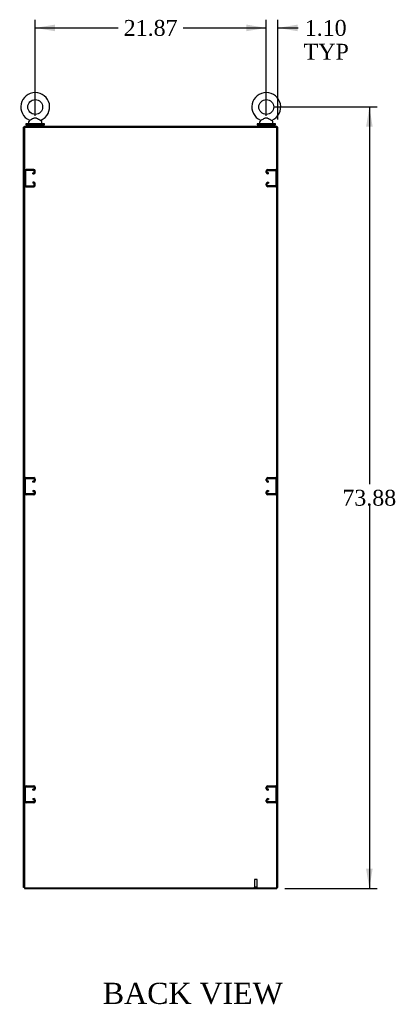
# Model space of a CAD drawing. Header units: inches. Extents: x 1 to 359, y -2 to 239.
# Tile 7 of 10: x 228 to 264, y 64 to 157. Entities that reach past the tile are written whole.
import ezdxf
from ezdxf.enums import TextEntityAlignment as Align
from ezdxf.lldxf.tags import DXFTag

# ---------------------------------------------------------------- set-up
doc = ezdxf.new("R2010")
doc.units = ezdxf.units.IN
doc.header["$MEASUREMENT"] = 0
for name, color, linetype in [('COM42890-5', 7, 'Continuous'), ('COM42908', 7, 'Continuous'), ('COM48791', 7, 'Continuous'), ('COM50567', 7, 'Continuous'), ('COM71108-11', 7, 'Continuous'), ('COM71113-4', 7, 'Continuous'), ('COM71115-3', 7, 'Continuous'), ('COM71116-3', 7, 'Continuous'), ('Default', 7, 'Continuous'), ('SCS00680', 7, 'Continuous'), ('STD21878', 7, 'Continuous'), ('WAF25362', 7, 'Continuous'), ('WAM254785', 7, 'Continuous')]:
    doc.layers.add(name, color=color, linetype=linetype)
doc.styles.add('SEACAD_Times_New_Roman', font='times.ttf')
tags = doc.linetypes.add('HIDDEN2', pattern=[0.1875, 0.125, -0.0625]).pattern_tags.tags
tags[6:7] = [DXFTag(74, 4), DXFTag(75, 0), DXFTag(340, '0'), DXFTag(46, 0.0), DXFTag(50, 0.0), DXFTag(44, 0.0), DXFTag(45, 0.0)]
tags[4:5] = [DXFTag(74, 4), DXFTag(75, 0), DXFTag(340, '0'), DXFTag(46, 0.0), DXFTag(50, 0.0), DXFTag(44, 0.0), DXFTag(45, 0.0)]
doc.dimstyles.new('HAMMOND_(STH-300_x_200)', dxfattribs={"dimtxt": 1.5, "dimasz": 1.875, "dimexe": 0.75, "dimexo": 0.75, "dimgap": 0.375, "dimtad": 0, "dimtih": 1, "dimtoh": 1, "dimzin": 0, "dimdsep": 46, "dimtxsty": 'SEACAD_Times_New_Roman', "dimblk1": '_SE_FILLED', "dimblk2": '_SE_FILLED', "dimsah": 1, "dimcen": 0.75, "dimadec": 0, "dimazin": 0, "dimtfac": 0.8, "dimtofl": 0, "dimtmove": 0, "dimatfit": 3, "dimfxl": 1, "dimtolj": 1, "dimtzin": 0, "dimarcsym": 0})

# ---------------------------------------------------------------- blocks, each defined once
blk = doc.blocks.new('SE6')
at = {"layer": 'COM42890-5', "color": 7, "linetype": 'HIDDEN2'}
for p, q in [((229.301, 142.518), (228.577, 142.518)), ((229.301, 142.423), (228.577, 142.423)), ((251.447, 142.518), (252.171, 142.518)), ((251.447, 142.423), (252.171, 142.423)), ((228.534, 141.956), (228.439, 141.956)), ((228.534, 142.38), (228.534, 141.031)), ((229.218, 142.199), (229.301, 142.199)), ((229.218, 142.104), (229.218, 142.199)), ((229.218, 142.104), (229.301, 142.104)), ((229.344, 142.242), (229.344, 142.38)), ((229.439, 142.242), (229.439, 142.38)), ((251.309, 142.242), (251.309, 142.38)), ((251.404, 142.242), (251.404, 142.38)), ((251.53, 142.199), (251.447, 142.199)), ((251.53, 142.104), (251.447, 142.104)), ((251.53, 142.104), (251.53, 142.199)), ((252.214, 142.38), (252.214, 141.031)), ((252.309, 141.956), (252.214, 141.956)), ((228.439, 141.456), (228.534, 141.456)), ((228.577, 140.988), (229.301, 140.988)), ((228.577, 140.893), (229.301, 140.893)), ((229.301, 141.307), (229.218, 141.307)), ((229.218, 141.307), (229.218, 141.212)), ((229.301, 141.212), (229.218, 141.212)), ((229.344, 141.031), (229.344, 141.169)), ((229.439, 141.031), (229.439, 141.169)), ((251.309, 141.031), (251.309, 141.169)), ((251.404, 141.031), (251.404, 141.169)), ((251.447, 141.307), (251.53, 141.307)), ((251.447, 141.212), (251.53, 141.212)), ((252.171, 140.988), (251.447, 140.988)), ((252.171, 140.893), (251.447, 140.893)), ((251.53, 141.307), (251.53, 141.212)), ((252.214, 141.456), (252.309, 141.456)), ((228.534, 112.826), (228.439, 112.826)), ((228.534, 111.901), (228.534, 113.25)), ((228.577, 113.388), (229.301, 113.388)), ((228.577, 113.293), (229.301, 113.293)), ((229.301, 113.069), (229.218, 113.069)), ((229.218, 112.974), (229.218, 113.069)), ((229.301, 112.974), (229.218, 112.974)), ((229.344, 113.25), (229.344, 113.112)), ((229.439, 113.25), (229.439, 113.112)), ((251.309, 113.112), (251.309, 113.25)), ((251.404, 113.112), (251.404, 113.25)), ((251.447, 113.388), (252.171, 113.388)), ((251.447, 113.293), (252.171, 113.293)), ((251.53, 113.069), (251.447, 113.069)), ((251.53, 112.974), (251.447, 112.974)), ((251.53, 112.974), (251.53, 113.069)), ((252.214, 113.25), (252.214, 111.901)), ((252.309, 112.826), (252.214, 112.826)), ((228.439, 112.326), (228.534, 112.326)), ((229.301, 111.858), (228.577, 111.858)), ((229.301, 111.763), (228.577, 111.763)), ((229.218, 112.177), (229.301, 112.177)), ((229.218, 112.177), (229.218, 112.082)), ((229.218, 112.082), (229.301, 112.082)), ((229.344, 112.039), (229.344, 111.901)), ((229.439, 112.039), (229.439, 111.901)), ((251.309, 111.901), (251.309, 112.039)), ((251.404, 111.901), (251.404, 112.039)), ((251.447, 112.177), (251.53, 112.177)), ((251.447, 112.082), (251.53, 112.082)), ((252.171, 111.858), (251.447, 111.858)), ((252.171, 111.763), (251.447, 111.763)), ((251.53, 112.177), (251.53, 112.082)), ((252.214, 112.326), (252.309, 112.326)), ((228.534, 82.771), (228.534, 84.12)), ((228.577, 84.258), (229.301, 84.258)), ((228.577, 84.163), (229.301, 84.163)), ((229.301, 83.939), (229.218, 83.939)), ((229.218, 83.844), (229.218, 83.939)), ((229.301, 83.844), (229.218, 83.844)), ((229.344, 84.12), (229.344, 83.982)), ((229.439, 84.12), (229.439, 83.982)), ((251.309, 83.982), (251.309, 84.12)), ((251.404, 83.982), (251.404, 84.12)), ((251.447, 84.258), (252.171, 84.258)), ((251.447, 84.163), (252.171, 84.163)), ((251.53, 83.939), (251.447, 83.939)), ((251.53, 83.844), (251.447, 83.844)), ((251.53, 83.844), (251.53, 83.939)), ((252.214, 84.12), (252.214, 82.771)), ((228.534, 83.696), (228.439, 83.696)), ((228.439, 83.196), (228.534, 83.196)), ((229.218, 83.047), (229.301, 83.047)), ((229.218, 83.047), (229.218, 82.952)), ((229.218, 82.952), (229.301, 82.952)), ((229.344, 82.909), (229.344, 82.771)), ((229.439, 82.909), (229.439, 82.771)), ((251.309, 82.771), (251.309, 82.909)), ((251.404, 82.771), (251.404, 82.909)), ((251.447, 83.047), (251.53, 83.047)), ((251.447, 82.952), (251.53, 82.952)), ((251.53, 83.047), (251.53, 82.952)), ((252.309, 83.696), (252.214, 83.696)), ((252.214, 83.196), (252.309, 83.196)), ((229.301, 82.728), (228.577, 82.728)), ((229.301, 82.633), (228.577, 82.633)), ((252.171, 82.728), (251.447, 82.728)), ((252.171, 82.633), (251.447, 82.633))]:
    blk.add_line(p, q, dxfattribs=at)
for centre, radius, start, end in [((228.577, 142.38), 0.138, 90, 180), ((228.577, 142.38), 0.043, 90, 180), ((229.301, 142.38), 0.138, 0, 90), ((229.301, 142.38), 0.043, 0, 90), ((251.447, 142.38), 0.138, 90, 180), ((251.447, 142.38), 0.043, 90, 180), ((252.171, 142.38), 0.138, 0, 90), ((252.171, 142.38), 0.043, 0, 90), ((229.301, 142.242), 0.043, 270, 0), ((229.301, 142.242), 0.138, 270, 0), ((251.447, 142.242), 0.138, 180, 270), ((251.447, 142.242), 0.043, 180, 270), ((228.577, 141.031), 0.138, 180, 270), ((228.577, 141.031), 0.043, 180, 270), ((229.301, 141.169), 0.138, 0, 90), ((229.301, 141.169), 0.043, 0, 90), ((229.301, 141.031), 0.043, 270, 0), ((229.301, 141.031), 0.138, 270, 0), ((251.447, 141.169), 0.138, 90, 180), ((251.447, 141.031), 0.138, 180, 270), ((251.447, 141.169), 0.043, 90, 180), ((251.447, 141.031), 0.043, 180, 270), ((252.171, 141.031), 0.043, 270, 0), ((252.171, 141.031), 0.138, 270, 0), ((228.577, 113.25), 0.138, 90, 180), ((228.577, 113.25), 0.043, 90, 180), ((229.301, 113.25), 0.138, 0, 90), ((229.301, 113.25), 0.043, 0, 90), ((229.301, 113.112), 0.043, 270, 0), ((229.301, 113.112), 0.138, 270, 0), ((251.447, 113.25), 0.138, 90, 180), ((251.447, 113.112), 0.138, 180, 270), ((251.447, 113.25), 0.043, 90, 180), ((251.447, 113.112), 0.043, 180, 270), ((252.171, 113.25), 0.138, 0, 90), ((252.171, 113.25), 0.043, 0, 90), ((228.577, 111.901), 0.138, 180, 270), ((228.577, 111.901), 0.043, 180, 270), ((229.301, 112.039), 0.138, 0, 90), ((229.301, 112.039), 0.043, 0, 90), ((229.301, 111.901), 0.043, 270, 0), ((229.301, 111.901), 0.138, 270, 0), ((251.447, 112.039), 0.138, 90, 180), ((251.447, 111.901), 0.138, 180, 270), ((251.447, 112.039), 0.043, 90, 180), ((251.447, 111.901), 0.043, 180, 270), ((252.171, 111.901), 0.043, 270, 0), ((252.171, 111.901), 0.138, 270, 0), ((228.577, 84.12), 0.138, 90, 180), ((228.577, 84.12), 0.043, 90, 180), ((229.301, 84.12), 0.138, 0, 90), ((229.301, 84.12), 0.043, 0, 90), ((229.301, 83.982), 0.043, 270, 0), ((229.301, 83.982), 0.138, 270, 0), ((251.447, 84.12), 0.138, 90, 180), ((251.447, 83.982), 0.138, 180, 270), ((251.447, 84.12), 0.043, 90, 180), ((251.447, 83.982), 0.043, 180, 270), ((252.171, 84.12), 0.138, 0, 90), ((252.171, 84.12), 0.043, 0, 90), ((229.301, 82.909), 0.138, 0, 90), ((229.301, 82.909), 0.043, 0, 90), ((251.447, 82.909), 0.138, 90, 180), ((251.447, 82.909), 0.043, 90, 180), ((228.577, 82.771), 0.138, 180, 270), ((228.577, 82.771), 0.043, 180, 270), ((229.301, 82.771), 0.043, 270, 0), ((229.301, 82.771), 0.138, 270, 0), ((251.447, 82.771), 0.138, 180, 270), ((251.447, 82.771), 0.043, 180, 270), ((252.171, 82.771), 0.043, 270, 0), ((252.171, 82.771), 0.138, 270, 0)]:
    blk.add_arc(centre, radius, start, end, dxfattribs=at)
at = {"layer": 'COM42908', "color": 7, "linetype": 'Continuous'}
for centre, start, end in [((228.624, 146.325), 90, 112.43331), ((230.254, 146.325), 67.56669, 90), ((250.494, 146.325), 90, 112.43331), ((252.124, 146.325), 67.56669, 90)]:
    blk.add_arc(centre, 0.185, start, end, dxfattribs=at)
at = {"layer": 'COM48791', "color": 7, "linetype": 'Continuous'}
for p, q in [((228.439, 146.496), (228.439, 74.626)), ((252.309, 146.496), (228.439, 146.496)), ((252.309, 74.626), (252.309, 146.496)), ((228.439, 74.626), (252.309, 74.626))]:
    blk.add_line(p, q, dxfattribs=at)
at = {"layer": 'COM50567', "color": 7, "linetype": 'Continuous'}
for p, q in [((231.374, 146.51), (231.374, 146.496)), ((249.374, 146.51), (249.374, 146.496))]:
    blk.add_line(p, q, dxfattribs=at)
at = {"layer": 'COM71108-11', "color": 7, "linetype": 'Continuous'}
for p, q in [((228.439, 74.626), (228.439, 74.545)), ((228.439, 74.545), (252.309, 74.545)), ((252.309, 74.626), (252.309, 74.545))]:
    blk.add_line(p, q, dxfattribs=at)
at = {"layer": 'COM71113-4', "color": 7, "linetype": 'Continuous'}
for p, q in [((252.309, 146.496), (252.309, 146.51)), ((252.404, 146.51), (252.309, 146.51)), ((252.404, 74.64), (252.404, 146.51)), ((252.404, 74.64), (252.309, 74.64))]:
    blk.add_line(p, q, dxfattribs=at)
at = {"layer": 'COM71115-3', "color": 7, "linetype": 'Continuous'}
for p, q in [((228.439, 146.605), (252.309, 146.605)), ((228.439, 146.51), (228.439, 146.605)), ((228.439, 146.51), (252.309, 146.51)), ((252.309, 146.51), (252.309, 146.605))]:
    blk.add_line(p, q, dxfattribs=at)
at = {"layer": 'COM71116-3', "color": 7, "linetype": 'Continuous'}
for p, q in [((228.344, 74.64), (228.344, 146.51)), ((228.439, 146.51), (228.344, 146.51)), ((228.439, 146.496), (228.439, 146.51)), ((228.439, 74.64), (228.344, 74.64))]:
    blk.add_line(p, q, dxfattribs=at)
at = {"layer": 'SCS00680', "color": 7, "linetype": 'Continuous'}
for p, q in [((228.894, 147.137), (228.827, 147.057)), ((230.05, 147.057), (229.985, 147.135)), ((250.764, 147.137), (250.697, 147.057)), ((251.92, 147.057), (251.855, 147.135)), ((228.814, 147.018), (228.814, 146.899)), ((230.064, 146.899), (230.064, 147.018)), ((250.684, 147.018), (250.684, 146.899)), ((251.934, 146.899), (251.934, 147.018))]:
    blk.add_line(p, q, dxfattribs=at)
for centre in [(229.439, 148.428), (251.309, 148.428)]:
    blk.add_circle(centre, 0.704, dxfattribs=at)
for centre, radius, start, end in [((229.439, 148.428), 1.367, 90, 245.97024), ((229.439, 148.428), 1.367, 293.99271, 90), ((251.309, 148.428), 1.367, 90, 245.97024), ((251.309, 148.428), 1.367, 293.99271, 90), ((228.869, 147.153), 0.0292, 3.35912, 64.64024), ((230.009, 147.153), 0.03, 118.44732, 216.69379), ((250.739, 147.153), 0.0292, 3.35912, 64.64024), ((251.879, 147.153), 0.03, 118.44732, 216.69379), ((228.874, 147.018), 0.06, 140.32138, 180), ((228.874, 146.899), 0.06, 180, 270), ((230.004, 146.899), 0.06, 270, 0), ((230.004, 147.018), 0.06, 0, 39.67862), ((250.744, 147.018), 0.06, 140.32138, 180), ((250.744, 146.899), 0.06, 180, 270), ((251.874, 146.899), 0.06, 270, 0), ((251.874, 147.018), 0.06, 0, 39.67862)]:
    blk.add_arc(centre, radius, start, end, dxfattribs=at)
for points in [[(229.986, 147.134), (229.986, 147.134), (229.968, 147.143), (229.903, 147.179), (229.856, 147.205), (229.779, 147.248), (229.752, 147.263), (229.697, 147.293), (229.669, 147.308), (229.611, 147.338), (229.581, 147.352), (229.52, 147.374), (229.488, 147.383), (229.424, 147.388), (229.391, 147.383), (229.329, 147.365), (229.299, 147.353), (229.211, 147.311), (229.155, 147.28), (229.049, 147.22), (228.999, 147.192), (228.922, 147.15), (228.896, 147.136), (228.892, 147.134), (228.891, 147.134), (228.891, 147.134)], [(251.856, 147.134), (251.856, 147.134), (251.838, 147.143), (251.773, 147.179), (251.726, 147.205), (251.649, 147.248), (251.622, 147.263), (251.567, 147.293), (251.539, 147.308), (251.481, 147.338), (251.451, 147.352), (251.39, 147.374), (251.358, 147.383), (251.294, 147.388), (251.261, 147.383), (251.199, 147.365), (251.169, 147.353), (251.081, 147.311), (251.025, 147.28), (250.919, 147.22), (250.869, 147.192), (250.792, 147.15), (250.766, 147.136), (250.762, 147.134), (250.761, 147.134), (250.761, 147.134)]]:
    blk.add_open_spline(points, degree=3, knots=[0.0683017, 0.0683017, 0.0683017, 0.0683017, 0.125, 0.125, 0.1875, 0.1875, 0.21875, 0.21875, 0.25, 0.25, 0.28125, 0.28125, 0.3125, 0.3125, 0.34375, 0.34375, 0.375, 0.375, 0.4375, 0.4375, 0.5, 0.5, 0.5625, 0.5625, 0.5685641, 0.5685641, 0.5685641, 0.5685641], dxfattribs=at)
at = {"layer": 'STD21878', "color": 7, "linetype": 'HIDDEN2'}
for p, q in [((250.449, 74.671), (250.168, 74.671)), ((250.168, 74.671), (250.168, 74.64)), ((250.449, 74.64), (250.168, 74.64)), ((250.434, 75.39), (250.184, 75.39)), ((250.184, 75.39), (250.184, 74.671)), ((250.434, 74.671), (250.434, 75.39)), ((250.449, 74.64), (250.449, 74.671))]:
    blk.add_line(p, q, dxfattribs=at)
at = {"layer": 'WAF25362', "color": 7, "linetype": 'Continuous'}
for p, q in [((230.314, 146.839), (228.564, 146.839)), ((228.564, 146.839), (228.564, 146.73)), ((228.564, 146.73), (230.314, 146.73)), ((230.314, 146.73), (230.314, 146.839)), ((252.184, 146.839), (250.434, 146.839)), ((250.434, 146.839), (250.434, 146.73)), ((250.434, 146.73), (252.184, 146.73)), ((252.184, 146.73), (252.184, 146.839))]:
    blk.add_line(p, q, dxfattribs=at)
at = {"layer": 'WAM254785', "color": 7, "linetype": 'Continuous'}
for p, q in [((228.689, 146.73), (228.689, 146.605)), ((230.189, 146.605), (230.189, 146.73)), ((250.559, 146.73), (250.559, 146.605)), ((252.059, 146.605), (252.059, 146.73))]:
    blk.add_line(p, q, dxfattribs=at)
blk = doc.blocks.new('DMBLK20')
at = {"layer": 'Default', "linetype": 'Continuous'}
for points in [[(231.314, 156.217), (229.439, 155.904), (231.314, 155.592)], [(249.434, 156.217), (249.434, 155.592), (251.309, 155.904)]]:
    blk.add_hatch(color=7, dxfattribs=at).paths.add_polyline_path(points)
at = {"layer": 'Default', "color": 7, "linetype": 'Continuous'}
for p, q in [((229.439, 147.589), (229.439, 156.654)), ((251.309, 147.589), (251.309, 156.654)), ((229.439, 155.904), (237.289, 155.904)), ((243.458, 155.904), (251.309, 155.904))]:
    blk.add_line(p, q, dxfattribs=at)
at = {"layer": 'Default', "color": 7, "linetype": 'Continuous', "style": 'SEACAD_Times_New_Roman'}
blk.add_text('21.87', height=1.5, dxfattribs=at).set_placement((237.814, 156.654), align=Align.TOP_LEFT)
blk = doc.blocks.new('_SE_FILLED')
at = {"color": 0}
blk.add_line((0, 0), (-1, 0), dxfattribs=at)
blk.add_solid([(0, 0), (-1, -0.1665), (-1, 0.1665), (0, 0)], dxfattribs=at)
blk = doc.blocks.new('DMBLK21')
at = {"layer": 'Default', "linetype": 'Continuous'}
for points in [[(249.434, 156.217), (249.434, 155.592), (251.309, 155.904)], [(254.279, 156.217), (252.404, 155.904), (254.279, 155.592)]]:
    blk.add_hatch(color=7, dxfattribs=at).paths.add_polyline_path(points)
at = {"layer": 'Default', "color": 7, "linetype": 'Continuous'}
for p, q in [((251.309, 147.589), (251.309, 156.654)), ((252.404, 147.26), (252.404, 156.654)), ((247.559, 155.904), (251.309, 155.904)), ((252.404, 155.904), (253.569, 155.904)), ((253.569, 155.904), (254.319, 155.904))]:
    blk.add_line(p, q, dxfattribs=at)
at = {"layer": 'Default', "color": 7, "linetype": 'Continuous', "style": 'SEACAD_Times_New_Roman'}
for s, p in [('1.10', (254.951, 156.654)), ('TYP', (254.844, 154.404))]:
    blk.add_text(s, height=1.5, dxfattribs=at).set_placement(p, align=Align.TOP_LEFT)
blk = doc.blocks.new('DMBLK22')
at = {"layer": 'Default', "linetype": 'Continuous'}
for points in [[(261.38, 146.553), (261.067, 148.428), (260.755, 146.553)], [(261.38, 76.42), (260.755, 76.42), (261.067, 74.545)]]:
    blk.add_hatch(color=7, dxfattribs=at).paths.add_polyline_path(points)
at = {"layer": 'Default', "color": 7, "linetype": 'Continuous'}
for p, q in [((252.059, 148.428), (261.817, 148.428)), ((261.067, 148.428), (261.067, 112.762)), ((261.067, 110.737), (261.067, 74.545)), ((253.059, 74.545), (261.817, 74.545))]:
    blk.add_line(p, q, dxfattribs=at)
at = {"layer": 'Default', "color": 7, "linetype": 'Continuous', "style": 'SEACAD_Times_New_Roman'}
blk.add_text('73.88', height=1.5, dxfattribs=at).set_placement((258.508, 112.237), align=Align.TOP_LEFT)

msp = doc.modelspace()

# ---------------------------------------------------------------- block references
at = {"layer": 'Default'}
msp.add_blockref('SE6', (0, 0), dxfattribs=at)

# ---------------------------------------------------------------- texts
at = {"layer": 'Default', "color": 7, "linetype": 'Continuous', "style": 'SEACAD_Times_New_Roman'}
msp.add_text('BACK VIEW', height=2, dxfattribs=at).set_placement((235.84, 65.635), align=Align.TOP_LEFT)

# ---------------------------------------------------------------- dimensions: what is measured, and where the dimension line sits
at = {"layer": 'Default', "color": 7, "linetype": 'Continuous'}
for base, p1, p2, angle, picture, middle, dimtype in [((229.439, 155.904), (229.439, 146.839), (251.309, 146.839), 0, 'DMBLK20', (240.374, 155.904), 161), ((261.067, 74.545), (251.309, 148.428), (252.309, 74.545), 90, 'DMBLK22', (261.067, 111.487), 160)]:
    dim = msp.add_linear_dim(base=base, p1=p1, p2=p2, angle=angle, text='\\A1;<>', dimstyle='HAMMOND_(STH-300_x_200)', dxfattribs=at)
    dim.commit()
    dim.dimension.update_dxf_attribs({"geometry": picture, "text_midpoint": middle, "dimtype": dimtype})
dim = msp.add_linear_dim(base=(252.403612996, 155.904451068), p1=(251.308612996, 146.839056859), p2=(252.403612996, 146.510056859), text='\\A1;<>\\PTYP', dimstyle='HAMMOND_(STH-300_x_200)', override={"dimtmove": 1}, dxfattribs=at)
dim.commit()
dim.dimension.update_dxf_attribs({"geometry": 'DMBLK21', "text_midpoint": (254.319151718, 155.904451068), "dimtype": 160})

doc.saveas('drawing.dxf')
